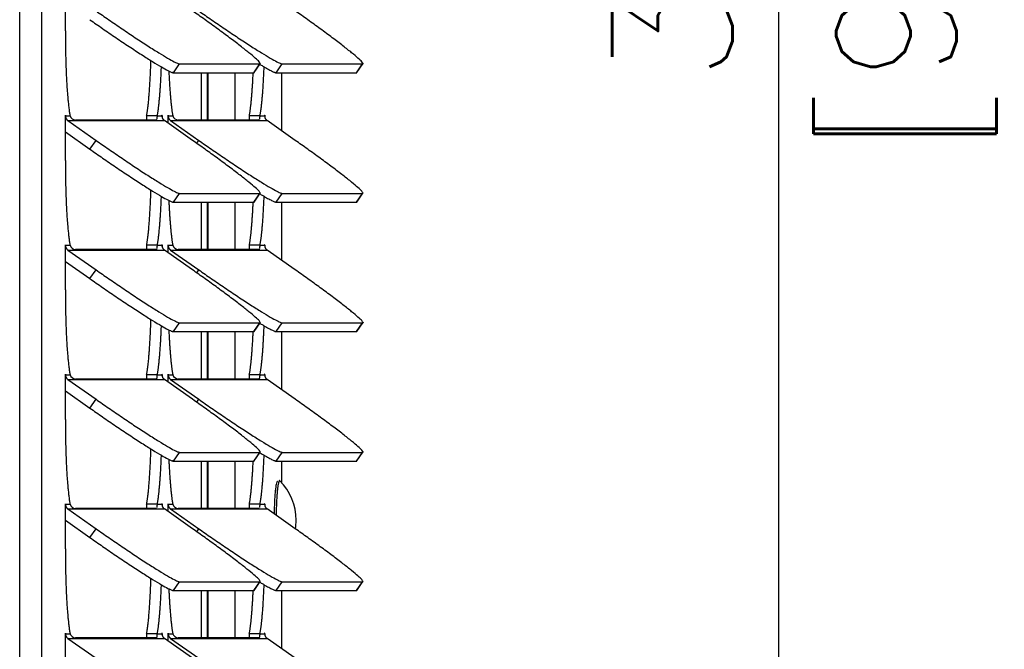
# Model space of a CAD drawing. Header units: inches. Extents: x -1 to 102, y 3 to 82.
# Tile 6 of 17: x 32.92 to 38.25, y 49.88 to 53.29. Entities that reach past the tile are written whole.
import ezdxf

# ---------------------------------------------------------------- set-up
doc = ezdxf.new("R2010")
doc.units = ezdxf.units.IN
doc.header["$LTSCALE"] = 12
doc.header["$MEASUREMENT"] = 0
doc.header["$PDSIZE"] = -1
doc.linetypes.add('SLD-Solid', pattern=[0])
doc.layers.add('DIMENSIONS', color=140, linetype='SLD-Solid', lineweight=25)
doc.layers.add('DIMENSIONS @ 1', color=140, linetype='SLD-Solid', lineweight=25)
doc.styles.add('ROMANS', font='romans.shx')
doc.dimstyles.new('FSTD1', dxfattribs={"dimtxt": 0.65, "dimasz": 0.7, "dimexe": 0.5, "dimexo": 0.5, "dimgap": 0.25, "dimtad": 1, "dimzin": 9, "dimdsep": 46, "dimtxsty": 'ROMANS', "dimcen": 0, "dimadec": 0, "dimazin": 0, "dimtfac": 1, "dimtmove": 0, "dimatfit": 3, "dimfxl": 0, "dimtolj": 1, "dimarcsym": 0})

# ---------------------------------------------------------------- blocks, each defined once
blk = doc.blocks.new('*D91')
at = {"layer": 'Defpoints', "color": 0}
for p in [(34.2293, 72.1998), (34.3464, 36.1996), (37.0299, 36.1996)]:
    blk.add_point(p, dxfattribs=at)
at = {"layer": 'DIMENSIONS', "color": 0, "lineweight": -2}
for p, q in [((34.7293, 72.1998), (37.5299, 72.1998)), ((37.0299, 71.4998), (37.0299, 36.8996)), ((34.8464, 36.1996), (37.5299, 36.1996))]:
    blk.add_line(p, q, dxfattribs=at)
at = {"layer": 'DIMENSIONS', "color": 0}
for points in [[(36.9132, 71.4998), (37.1466, 71.4998), (37.0299, 72.1998)], [(36.9132, 36.8996), (37.1466, 36.8996), (37.0299, 36.1996)]]:
    blk.add_solid(points, dxfattribs=at)
at = {"layer": 'DIMENSIONS', "color": 0, "char_height": 0.65, "attachment_point": 5, "rotation": 90, "style": 'ROMANS'}
for s, insert in [('\\A1;[914.4]', (37.7751, 54.1997)), ('\\A1;36.00', (36.4549, 54.1997))]:
    blk.add_mtext(s, dxfattribs=dict(at, insert=insert))

msp = doc.modelspace()

# ---------------------------------------------------------------- linework, layer by layer
for p, q in [((32.9246, 36.1996), (32.9246, 68.7866)), ((33.0442, 36.1996), (33.0442, 68.7866)), ((33.1716, 53.2243), (33.1716, 53.4653)), ((33.7561, 52.9985), (33.7893, 53.046)), ((33.7561, 52.9985), (34.1909, 52.9985)), ((33.7893, 53.046), (34.224, 53.046)), ((33.9079, 52.7424), (33.9079, 52.9985)), ((33.939, 52.9985), (33.939, 52.7424)), ((33.9424, 52.9985), (33.9424, 52.7424)), ((34.089, 52.9985), (34.089, 52.7424)), ((34.1909, 52.9985), (34.224, 53.046)), ((34.1929, 52.9992), (34.2261, 53.0468)), ((34.3117, 52.9985), (34.3449, 53.046)), ((34.3117, 52.9985), (34.7465, 52.9985)), ((34.3434, 52.6833), (34.3434, 52.9985)), ((34.3449, 53.046), (34.7796, 53.046)), ((34.7465, 52.9985), (34.7796, 53.046)), ((34.7485, 52.9992), (34.7817, 53.0468)), ((33.1716, 52.7653), (33.1721, 52.7653)), ((33.1716, 52.5243), (33.1716, 52.7653)), ((33.1721, 52.7653), (33.1971, 52.7653)), ((33.1853, 52.7399), (33.3377, 52.6328)), ((33.1853, 52.7399), (33.7072, 52.7399)), ((33.6605, 52.7424), (33.2258, 52.7424)), ((33.669, 52.7653), (33.6112, 52.7653)), ((33.669, 52.7653), (33.694, 52.7653)), ((33.694, 52.7653), (33.6945, 52.7653)), ((33.6945, 52.7653), (33.6945, 52.7596)), ((33.8596, 52.6328), (33.7072, 52.7399)), ((33.7272, 52.7653), (33.7277, 52.7653)), ((33.7272, 52.7258), (33.7272, 52.7653)), ((33.7277, 52.7653), (33.7527, 52.7653)), ((33.7409, 52.7399), (33.8933, 52.6328)), ((33.7409, 52.7399), (34.2628, 52.7399)), ((34.2161, 52.7424), (33.7814, 52.7424)), ((34.2246, 52.7653), (34.1668, 52.7653)), ((34.2246, 52.7653), (34.2496, 52.7653)), ((34.2496, 52.7653), (34.2501, 52.7653)), ((34.2501, 52.7653), (34.2501, 52.7596)), ((34.4152, 52.6328), (34.2628, 52.7399)), ((33.1716, 52.6787), (33.3045, 52.5853)), ((33.3045, 52.5853), (33.3377, 52.6328)), ((33.8822, 52.6169), (33.8933, 52.6328)), ((33.7561, 52.2985), (33.7893, 52.346)), ((33.7893, 52.346), (34.224, 52.346)), ((34.1909, 52.2985), (34.224, 52.346)), ((34.1929, 52.2992), (34.2261, 52.3468)), ((34.3117, 52.2985), (34.3449, 52.346)), ((34.3449, 52.346), (34.7796, 52.346)), ((34.7465, 52.2985), (34.7796, 52.346)), ((34.7485, 52.2992), (34.7817, 52.3468)), ((33.7561, 52.2985), (34.1909, 52.2985)), ((33.9079, 52.0424), (33.9079, 52.2985)), ((33.939, 52.2985), (33.939, 52.0424)), ((33.9424, 52.2985), (33.9424, 52.0424)), ((34.089, 52.2985), (34.089, 52.0424)), ((34.3117, 52.2985), (34.7465, 52.2985)), ((34.3434, 51.9833), (34.3434, 52.2985)), ((33.1716, 52.0653), (33.1721, 52.0653)), ((33.1716, 51.8243), (33.1716, 52.0653)), ((33.1721, 52.0653), (33.1971, 52.0653)), ((33.1853, 52.0399), (33.3377, 51.9328)), ((33.1853, 52.0399), (33.7072, 52.0399)), ((33.6605, 52.0424), (33.2258, 52.0424)), ((33.669, 52.0653), (33.6112, 52.0653)), ((33.669, 52.0653), (33.694, 52.0653)), ((33.694, 52.0653), (33.6945, 52.0653)), ((33.6945, 52.0653), (33.6945, 52.0596)), ((33.8596, 51.9328), (33.7072, 52.0399)), ((33.7272, 52.0653), (33.7277, 52.0653)), ((33.7272, 52.0258), (33.7272, 52.0653)), ((33.7277, 52.0653), (33.7527, 52.0653)), ((33.7409, 52.0399), (33.8933, 51.9328)), ((33.7409, 52.0399), (34.2628, 52.0399)), ((34.2161, 52.0424), (33.7814, 52.0424)), ((34.2246, 52.0653), (34.1668, 52.0653)), ((34.2246, 52.0653), (34.2496, 52.0653)), ((34.2496, 52.0653), (34.2501, 52.0653)), ((34.2501, 52.0653), (34.2501, 52.0596)), ((34.4152, 51.9328), (34.2628, 52.0399)), ((33.1716, 51.9787), (33.3045, 51.8853)), ((33.3045, 51.8853), (33.3377, 51.9328)), ((33.8822, 51.9169), (33.8933, 51.9328)), ((33.7561, 51.5985), (33.7893, 51.646)), ((33.7893, 51.646), (34.224, 51.646)), ((34.1909, 51.5985), (34.224, 51.646)), ((34.1929, 51.5992), (34.2261, 51.6468)), ((34.3117, 51.5985), (34.3449, 51.646)), ((34.3449, 51.646), (34.7796, 51.646)), ((34.7465, 51.5985), (34.7796, 51.646)), ((34.7485, 51.5992), (34.7817, 51.6468)), ((33.7561, 51.5985), (34.1909, 51.5985)), ((33.9079, 51.3424), (33.9079, 51.5985)), ((33.939, 51.5985), (33.939, 51.3424)), ((33.9424, 51.5985), (33.9424, 51.3424)), ((34.089, 51.5985), (34.089, 51.3424)), ((34.3117, 51.5985), (34.7465, 51.5985)), ((34.3434, 51.2833), (34.3434, 51.5985)), ((33.1716, 51.3653), (33.1721, 51.3653)), ((33.1716, 51.1243), (33.1716, 51.3653)), ((33.1721, 51.3653), (33.1971, 51.3653)), ((33.669, 51.3653), (33.6112, 51.3653)), ((33.669, 51.3653), (33.694, 51.3653)), ((33.694, 51.3653), (33.6945, 51.3653)), ((33.6945, 51.3653), (33.6945, 51.3596)), ((33.7272, 51.3653), (33.7277, 51.3653)), ((33.7272, 51.3258), (33.7272, 51.3653)), ((33.7277, 51.3653), (33.7527, 51.3653)), ((34.2246, 51.3653), (34.1668, 51.3653)), ((34.2246, 51.3653), (34.2496, 51.3653)), ((34.2496, 51.3653), (34.2501, 51.3653)), ((34.2501, 51.3653), (34.2501, 51.3596)), ((33.1853, 51.3399), (33.3377, 51.2328)), ((33.1853, 51.3399), (33.7072, 51.3399)), ((33.6605, 51.3424), (33.2258, 51.3424)), ((33.8596, 51.2328), (33.7072, 51.3399)), ((33.7409, 51.3399), (33.8933, 51.2328)), ((33.7409, 51.3399), (34.2628, 51.3399)), ((34.2161, 51.3424), (33.7814, 51.3424)), ((34.4152, 51.2328), (34.2628, 51.3399)), ((33.1716, 51.2787), (33.3045, 51.1853)), ((33.3045, 51.1853), (33.3377, 51.2328)), ((33.8822, 51.2169), (33.8933, 51.2328)), ((33.7561, 50.8985), (33.7893, 50.946)), ((33.7893, 50.946), (34.224, 50.946)), ((34.1909, 50.8985), (34.224, 50.946)), ((34.1929, 50.8992), (34.2261, 50.9468)), ((34.3117, 50.8985), (34.3449, 50.946)), ((34.3449, 50.946), (34.7796, 50.946)), ((34.7465, 50.8985), (34.7796, 50.946)), ((34.7485, 50.8992), (34.7817, 50.9468)), ((33.7561, 50.8985), (34.1909, 50.8985)), ((33.9079, 50.6424), (33.9079, 50.8985)), ((33.939, 50.8985), (33.939, 50.6424)), ((33.9424, 50.8985), (33.9424, 50.6424)), ((34.089, 50.8985), (34.089, 50.6424)), ((34.3117, 50.8985), (34.7465, 50.8985)), ((34.3434, 50.7801), (34.3434, 50.8985)), ((33.1716, 50.6653), (33.1721, 50.6653)), ((33.1716, 50.4243), (33.1716, 50.6653)), ((33.1721, 50.6653), (33.1971, 50.6653)), ((33.669, 50.6653), (33.6112, 50.6653)), ((33.669, 50.6653), (33.694, 50.6653)), ((33.694, 50.6653), (33.6945, 50.6653)), ((33.6945, 50.6653), (33.6945, 50.6596)), ((33.7272, 50.6653), (33.7277, 50.6653)), ((33.7272, 50.6258), (33.7272, 50.6653)), ((33.7277, 50.6653), (33.7527, 50.6653)), ((34.2246, 50.6653), (34.1668, 50.6653)), ((34.2246, 50.6653), (34.2496, 50.6653)), ((34.2496, 50.6653), (34.2501, 50.6653)), ((34.2501, 50.6653), (34.2501, 50.6596)), ((33.1853, 50.6399), (33.3377, 50.5328)), ((33.1853, 50.6399), (33.7072, 50.6399)), ((33.6605, 50.6424), (33.2258, 50.6424)), ((33.8596, 50.5328), (33.7072, 50.6399)), ((33.7409, 50.6399), (33.8933, 50.5328)), ((33.7409, 50.6399), (34.2628, 50.6399)), ((34.2161, 50.6424), (33.7814, 50.6424)), ((34.4152, 50.5328), (34.2628, 50.6399)), ((33.1716, 50.5787), (33.3045, 50.4853)), ((33.3045, 50.4853), (33.3377, 50.5328)), ((33.8822, 50.5169), (33.8933, 50.5328)), ((33.7561, 50.1985), (33.7893, 50.246)), ((33.7893, 50.246), (34.224, 50.246)), ((34.1909, 50.1985), (34.224, 50.246)), ((34.1929, 50.1992), (34.2261, 50.2468)), ((34.3117, 50.1985), (34.3449, 50.246)), ((34.3449, 50.246), (34.7796, 50.246)), ((34.7465, 50.1985), (34.7796, 50.246)), ((34.7485, 50.1992), (34.7817, 50.2468)), ((33.7561, 50.1985), (34.1909, 50.1985)), ((33.9079, 49.9424), (33.9079, 50.1985)), ((33.939, 50.1985), (33.939, 49.9424)), ((33.9424, 50.1985), (33.9424, 49.9424)), ((34.089, 50.1985), (34.089, 49.9424)), ((34.3117, 50.1985), (34.7465, 50.1985)), ((34.3434, 49.8833), (34.3434, 50.1985)), ((33.1716, 49.9653), (33.1721, 49.9653)), ((33.1716, 49.7243), (33.1716, 49.9653)), ((33.1721, 49.9653), (33.1971, 49.9653)), ((33.669, 49.9653), (33.6112, 49.9653)), ((33.669, 49.9653), (33.694, 49.9653)), ((33.694, 49.9653), (33.6945, 49.9653)), ((33.6945, 49.9653), (33.6945, 49.9596)), ((33.7272, 49.9653), (33.7277, 49.9653)), ((33.7272, 49.9258), (33.7272, 49.9653)), ((33.7277, 49.9653), (33.7527, 49.9653)), ((34.2246, 49.9653), (34.1668, 49.9653)), ((34.2246, 49.9653), (34.2496, 49.9653)), ((34.2496, 49.9653), (34.2501, 49.9653)), ((34.2501, 49.9653), (34.2501, 49.9596)), ((33.1853, 49.9399), (33.3377, 49.8328)), ((33.1853, 49.9399), (33.7072, 49.9399)), ((33.6605, 49.9424), (33.2258, 49.9424)), ((33.8596, 49.8328), (33.7072, 49.9399)), ((33.7409, 49.9399), (33.8933, 49.8328)), ((33.7409, 49.9399), (34.2628, 49.9399)), ((34.2161, 49.9424), (33.7814, 49.9424)), ((34.4152, 49.8328), (34.2628, 49.9399))]:
    msp.add_line(p, q)
for centre, radius, start, end in [((33.2306, 52.7778), 0.0357, 200.4254, 262.2585), ((33.7862, 52.7778), 0.0357, 200.4254, 262.2585), ((33.2306, 52.0778), 0.0357, 200.4254, 262.2585), ((33.7862, 52.0778), 0.0357, 200.4254, 262.2585), ((33.2306, 51.3778), 0.0357, 200.4254, 262.2585), ((33.7862, 51.3778), 0.0357, 200.4254, 262.2585), ((34.1167, 50.5788), 0.3031, 0, 44.7355), ((33.2306, 50.6778), 0.0357, 200.4254, 262.2585), ((33.7862, 50.6778), 0.0357, 200.4254, 262.2585), ((34.1167, 50.5788), 0.3031, 351.1306, 0), ((33.2306, 49.9778), 0.0357, 200.4254, 262.2585), ((33.7862, 49.9778), 0.0357, 200.4254, 262.2585)]:
    msp.add_arc(centre, radius, start, end)
for points, weights in [([(33.3377, 53.3328), (33.7457, 53.046), (33.7893, 53.046)], [1, 0.707106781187, 1]), ([(34.224, 53.046), (34.2676, 53.046), (33.8596, 53.3328)], [1, 0.707106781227, 1]), ([(33.8933, 53.3328), (34.3013, 53.046), (34.3449, 53.046)], [1, 0.707106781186, 1]), ([(34.7796, 53.046), (34.8232, 53.046), (34.4152, 53.3328)], [1, 0.707106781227, 1]), ([(33.3045, 53.2853), (33.7125, 52.9985), (33.7561, 52.9985)], [1, 0.707106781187, 1]), ([(33.1716, 53.2243), (33.1716, 52.9013), (33.1971, 52.7653)], [1, 0.842877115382, 1]), ([(33.6112, 52.7653), (33.6285, 52.8572), (33.6345, 53.0645)], [1, 0.918121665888, 1]), ([(33.669, 52.7653), (33.6846, 52.8482), (33.6912, 53.0302)], [1, 0.931850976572, 1]), ([(33.7314, 53.008), (33.7383, 52.8424), (33.7527, 52.7653)], [1, 0.940273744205, 1]), ([(34.1668, 52.7653), (34.1808, 52.8399), (34.1877, 52.9985)], [1, 0.943783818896, 1]), ([(34.1909, 52.9985), (34.1924, 52.9985), (34.1929, 52.9992)], [1, 0.999360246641, 1]), ([(34.224, 53.0437), (34.299, 52.9985), (34.3117, 52.9985)], [1, 0.959786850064, 1]), ([(34.2246, 52.7653), (34.2402, 52.8482), (34.2468, 53.0302)], [1, 0.931850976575, 1]), ([(34.7465, 52.9985), (34.748, 52.9985), (34.7485, 52.9992)], [1, 0.999360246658, 1]), ([(33.1721, 52.7653), (33.1721, 52.7492), (33.1853, 52.7399)], [1, 0.887010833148, 1]), ([(33.694, 52.7653), (33.694, 52.7492), (33.7072, 52.7399)], [1, 0.887010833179, 1]), ([(33.7277, 52.7653), (33.7277, 52.7492), (33.7409, 52.7399)], [1, 0.887010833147, 1]), ([(34.2496, 52.7653), (34.2496, 52.7492), (34.2628, 52.7399)], [1, 0.88701083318, 1]), ([(33.3377, 52.6328), (33.7457, 52.346), (33.7893, 52.346)], [1, 0.707106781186, 1]), ([(34.224, 52.346), (34.2676, 52.346), (33.8596, 52.6328)], [1, 0.707106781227, 1]), ([(33.8933, 52.6328), (34.3013, 52.346), (34.3449, 52.346)], [1, 0.707106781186, 1]), ([(34.7796, 52.346), (34.8232, 52.346), (34.4152, 52.6328)], [1, 0.707106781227, 1]), ([(33.3045, 52.5853), (33.7125, 52.2985), (33.7561, 52.2985)], [1, 0.707106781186, 1]), ([(33.1716, 52.5243), (33.1716, 52.2013), (33.1971, 52.0653)], [1, 0.842877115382, 1]), ([(33.6112, 52.0653), (33.6285, 52.1572), (33.6345, 52.3645)], [1, 0.918121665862, 1]), ([(33.669, 52.0653), (33.6846, 52.1482), (33.6912, 52.3302)], [1, 0.931850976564, 1]), ([(33.7314, 52.308), (33.7383, 52.1424), (33.7527, 52.0653)], [1, 0.940273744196, 1]), ([(34.224, 52.3437), (34.299, 52.2985), (34.3117, 52.2985)], [1, 0.959786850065, 1]), ([(34.2246, 52.0653), (34.2402, 52.1482), (34.2468, 52.3302)], [1, 0.931850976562, 1]), ([(34.1668, 52.0653), (34.1808, 52.1399), (34.1877, 52.2985)], [1, 0.943783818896, 1]), ([(34.1909, 52.2985), (34.1924, 52.2985), (34.1929, 52.2992)], [1, 0.999360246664, 1]), ([(34.7465, 52.2985), (34.748, 52.2985), (34.7485, 52.2992)], [1, 0.999360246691, 1]), ([(33.1721, 52.0653), (33.1721, 52.0492), (33.1853, 52.0399)], [1, 0.887010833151, 1]), ([(33.694, 52.0653), (33.694, 52.0492), (33.7072, 52.0399)], [1, 0.887010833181, 1]), ([(33.7277, 52.0653), (33.7277, 52.0492), (33.7409, 52.0399)], [1, 0.887010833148, 1]), ([(34.2496, 52.0653), (34.2496, 52.0492), (34.2628, 52.0399)], [1, 0.887010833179, 1]), ([(33.3377, 51.9328), (33.7457, 51.646), (33.7893, 51.646)], [1, 0.707106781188, 1]), ([(34.224, 51.646), (34.2676, 51.646), (33.8596, 51.9328)], [1, 0.707106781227, 1]), ([(33.8933, 51.9328), (34.3013, 51.646), (34.3449, 51.646)], [1, 0.707106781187, 1]), ([(34.7796, 51.646), (34.8232, 51.646), (34.4152, 51.9328)], [1, 0.707106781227, 1]), ([(33.3045, 51.8853), (33.7125, 51.5985), (33.7561, 51.5985)], [1, 0.707106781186, 1]), ([(33.1716, 51.8243), (33.1716, 51.5013), (33.1971, 51.3653)], [1, 0.842877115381, 1]), ([(33.6112, 51.3653), (33.6285, 51.4572), (33.6345, 51.6645)], [1, 0.918121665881, 1]), ([(33.669, 51.3653), (33.6846, 51.4482), (33.6912, 51.6302)], [1, 0.931850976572, 1]), ([(34.224, 51.6437), (34.299, 51.5985), (34.3117, 51.5985)], [1, 0.959786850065, 1]), ([(34.2246, 51.3653), (34.2402, 51.4482), (34.2468, 51.6302)], [1, 0.931850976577, 1]), ([(33.7314, 51.608), (33.7383, 51.4424), (33.7527, 51.3653)], [1, 0.940273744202, 1]), ([(34.1668, 51.3653), (34.1808, 51.4399), (34.1877, 51.5985)], [1, 0.943783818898, 1]), ([(34.1909, 51.5985), (34.1924, 51.5985), (34.1929, 51.5992)], [1, 0.999360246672, 1]), ([(34.7465, 51.5985), (34.748, 51.5985), (34.7485, 51.5992)], [1, 0.999360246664, 1]), ([(33.1721, 51.3653), (33.1721, 51.3492), (33.1853, 51.3399)], [1, 0.887010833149, 1]), ([(33.694, 51.3653), (33.694, 51.3492), (33.7072, 51.3399)], [1, 0.887010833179, 1]), ([(33.7277, 51.3653), (33.7277, 51.3492), (33.7409, 51.3399)], [1, 0.887010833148, 1]), ([(34.2496, 51.3653), (34.2496, 51.3492), (34.2628, 51.3399)], [1, 0.887010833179, 1]), ([(33.3377, 51.2328), (33.7457, 50.946), (33.7893, 50.946)], [1, 0.707106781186, 1]), ([(34.224, 50.946), (34.2676, 50.946), (33.8596, 51.2328)], [1, 0.707106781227, 1]), ([(33.8933, 51.2328), (34.3013, 50.946), (34.3449, 50.946)], [1, 0.707106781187, 1]), ([(34.7796, 50.946), (34.8232, 50.946), (34.4152, 51.2328)], [1, 0.707106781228, 1]), ([(33.3045, 51.1853), (33.7125, 50.8985), (33.7561, 50.8985)], [1, 0.707106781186, 1]), ([(33.1716, 51.1243), (33.1716, 50.8013), (33.1971, 50.6653)], [1, 0.842877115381, 1]), ([(33.6112, 50.6653), (33.6285, 50.7572), (33.6345, 50.9645)], [1, 0.918121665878, 1]), ([(33.669, 50.6653), (33.6846, 50.7482), (33.6912, 50.9302)], [1, 0.931850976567, 1]), ([(34.224, 50.9437), (34.299, 50.8985), (34.3117, 50.8985)], [1, 0.959786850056, 1]), ([(34.2246, 50.6653), (34.2402, 50.7482), (34.2468, 50.9302)], [1, 0.931850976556, 1]), ([(33.7314, 50.908), (33.7383, 50.7424), (33.7527, 50.6653)], [1, 0.940273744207, 1]), ([(34.1668, 50.6653), (34.1808, 50.7399), (34.1877, 50.8985)], [1, 0.943783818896, 1]), ([(34.1909, 50.8985), (34.1924, 50.8985), (34.1929, 50.8992)], [1, 0.999360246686, 1]), ([(34.7465, 50.8985), (34.748, 50.8985), (34.7485, 50.8992)], [1, 0.999360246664, 1]), ([(34.3184, 50.7881), (34.3035, 50.7814), (34.3011, 50.613)], [1, 0.775295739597, 1]), ([(34.3281, 50.7913), (34.3137, 50.7704), (34.3119, 50.6054)], [1, 0.789851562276, 1]), ([(34.3321, 50.7922), (34.3301, 50.7942), (34.3281, 50.7913)], [1, 0.99430323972, 1]), ([(33.1721, 50.6653), (33.1721, 50.6492), (33.1853, 50.6399)], [1, 0.887010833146, 1]), ([(33.694, 50.6653), (33.694, 50.6492), (33.7072, 50.6399)], [1, 0.887010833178, 1]), ([(33.7277, 50.6653), (33.7277, 50.6492), (33.7409, 50.6399)], [1, 0.887010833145, 1]), ([(34.2496, 50.6653), (34.2496, 50.6492), (34.2628, 50.6399)], [1, 0.887010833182, 1]), ([(33.3377, 50.5328), (33.7457, 50.246), (33.7893, 50.246)], [1, 0.707106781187, 1]), ([(34.224, 50.246), (34.2676, 50.246), (33.8596, 50.5328)], [1, 0.707106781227, 1]), ([(33.8933, 50.5328), (34.3013, 50.246), (34.3449, 50.246)], [1, 0.707106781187, 1]), ([(34.7796, 50.246), (34.8232, 50.246), (34.4152, 50.5328)], [1, 0.707106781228, 1]), ([(33.3045, 50.4853), (33.7125, 50.1985), (33.7561, 50.1985)], [1, 0.707106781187, 1]), ([(33.1716, 50.4243), (33.1716, 50.1013), (33.1971, 49.9653)], [1, 0.842877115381, 1]), ([(33.6112, 49.9653), (33.6285, 50.0572), (33.6345, 50.2645)], [1, 0.918121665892, 1]), ([(33.669, 49.9653), (33.6846, 50.0482), (33.6912, 50.2302)], [1, 0.931850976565, 1]), ([(34.224, 50.2437), (34.299, 50.1985), (34.3117, 50.1985)], [1, 0.959786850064, 1]), ([(34.2246, 49.9653), (34.2402, 50.0482), (34.2468, 50.2302)], [1, 0.931850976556, 1]), ([(33.7314, 50.208), (33.7383, 50.0424), (33.7527, 49.9653)], [1, 0.94027374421, 1]), ([(34.1668, 49.9653), (34.1808, 50.0399), (34.1877, 50.1985)], [1, 0.943783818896, 1]), ([(34.1909, 50.1985), (34.1924, 50.1985), (34.1929, 50.1992)], [1, 0.999360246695, 1]), ([(34.7465, 50.1985), (34.748, 50.1985), (34.7485, 50.1992)], [1, 0.999360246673, 1]), ([(33.1721, 49.9653), (33.1721, 49.9492), (33.1853, 49.9399)], [1, 0.88701083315, 1]), ([(33.694, 49.9653), (33.694, 49.9492), (33.7072, 49.9399)], [1, 0.887010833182, 1]), ([(33.7277, 49.9653), (33.7277, 49.9492), (33.7409, 49.9399)], [1, 0.887010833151, 1]), ([(34.2496, 49.9653), (34.2496, 49.9492), (34.2628, 49.9399)], [1, 0.887010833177, 1])]:
    msp.add_rational_spline(points, weights, degree=2)
for points, weights in [([(33.1721, 52.7653), (33.1721, 52.7683), (33.1719, 52.7683), (33.1716, 52.7683), (33.1716, 52.7653)], [1, 0.707106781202, 1, 0.707106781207, 1]), ([(33.6945, 52.7653), (33.6945, 52.7683), (33.6943, 52.7683), (33.694, 52.7683), (33.694, 52.7653)], [1, 0.707106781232, 1, 0.707106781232, 1]), ([(33.7277, 52.7653), (33.7277, 52.7683), (33.7275, 52.7683), (33.7272, 52.7683), (33.7272, 52.7653)], [1, 0.707106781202, 1, 0.707106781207, 1]), ([(34.2501, 52.7653), (34.2501, 52.7683), (34.2499, 52.7683), (34.2496, 52.7683), (34.2496, 52.7653)], [1, 0.707106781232, 1, 0.707106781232, 1]), ([(33.1721, 52.0653), (33.1721, 52.0683), (33.1719, 52.0683), (33.1716, 52.0683), (33.1716, 52.0653)], [1, 0.707106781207, 1, 0.707106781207, 1]), ([(33.6945, 52.0653), (33.6945, 52.0683), (33.6943, 52.0683), (33.694, 52.0683), (33.694, 52.0653)], [1, 0.707106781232, 1, 0.707106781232, 1]), ([(33.7277, 52.0653), (33.7277, 52.0683), (33.7275, 52.0683), (33.7272, 52.0683), (33.7272, 52.0653)], [1, 0.707106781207, 1, 0.707106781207, 1]), ([(34.2501, 52.0653), (34.2501, 52.0683), (34.2499, 52.0683), (34.2496, 52.0683), (34.2496, 52.0653)], [1, 0.707106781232, 1, 0.707106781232, 1]), ([(33.1721, 51.3653), (33.1721, 51.3683), (33.1719, 51.3683), (33.1716, 51.3683), (33.1716, 51.3653)], [1, 0.707106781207, 1, 0.707106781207, 1]), ([(33.6945, 51.3653), (33.6945, 51.3683), (33.6943, 51.3683), (33.694, 51.3683), (33.694, 51.3653)], [1, 0.707106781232, 1, 0.707106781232, 1]), ([(33.7277, 51.3653), (33.7277, 51.3683), (33.7275, 51.3683), (33.7272, 51.3683), (33.7272, 51.3653)], [1, 0.707106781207, 1, 0.707106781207, 1]), ([(34.2501, 51.3653), (34.2501, 51.3683), (34.2499, 51.3683), (34.2496, 51.3683), (34.2496, 51.3653)], [1, 0.707106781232, 1, 0.707106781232, 1]), ([(33.1721, 50.6653), (33.1721, 50.6683), (33.1719, 50.6683), (33.1716, 50.6683), (33.1716, 50.6653)], [1, 0.707106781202, 1, 0.707106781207, 1]), ([(33.6945, 50.6653), (33.6945, 50.6683), (33.6943, 50.6683), (33.694, 50.6683), (33.694, 50.6653)], [1, 0.707106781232, 1, 0.707106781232, 1]), ([(33.7277, 50.6653), (33.7277, 50.6683), (33.7275, 50.6683), (33.7272, 50.6683), (33.7272, 50.6653)], [1, 0.707106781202, 1, 0.707106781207, 1]), ([(34.2501, 50.6653), (34.2501, 50.6683), (34.2499, 50.6683), (34.2496, 50.6683), (34.2496, 50.6653)], [1, 0.707106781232, 1, 0.707106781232, 1]), ([(33.1721, 49.9653), (33.1721, 49.9683), (33.1719, 49.9683), (33.1716, 49.9683), (33.1716, 49.9653)], [1, 0.707106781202, 1, 0.707106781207, 1]), ([(33.6945, 49.9653), (33.6945, 49.9683), (33.6943, 49.9683), (33.694, 49.9683), (33.694, 49.9653)], [1, 0.707106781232, 1, 0.707106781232, 1]), ([(33.7277, 49.9653), (33.7277, 49.9683), (33.7275, 49.9683), (33.7272, 49.9683), (33.7272, 49.9653)], [1, 0.707106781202, 1, 0.707106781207, 1]), ([(34.2501, 49.9653), (34.2501, 49.9683), (34.2499, 49.9683), (34.2496, 49.9683), (34.2496, 49.9653)], [1, 0.707106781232, 1, 0.707106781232, 1])]:
    msp.add_rational_spline(points, weights, degree=2, knots=[0, 0, 0, 0.5, 0.5, 1, 1, 1])
for points in [[(33.6112, 52.7653), (33.6102, 52.7565), (33.6104, 52.7485), (33.6112, 52.7415)], [(34.1668, 52.7653), (34.1658, 52.7565), (34.166, 52.7485), (34.1669, 52.7415)], [(33.6112, 52.0653), (33.6102, 52.0565), (33.6104, 52.0485), (33.6112, 52.0415)], [(34.1668, 52.0653), (34.1658, 52.0565), (34.166, 52.0485), (34.1669, 52.0415)], [(33.6112, 51.3653), (33.6102, 51.3565), (33.6104, 51.3485), (33.6112, 51.3415)], [(34.1668, 51.3653), (34.1658, 51.3565), (34.166, 51.3485), (34.1669, 51.3415)], [(33.6112, 50.6653), (33.6102, 50.6565), (33.6104, 50.6485), (33.6112, 50.6415)], [(34.1668, 50.6653), (34.1658, 50.6565), (34.166, 50.6485), (34.1669, 50.6415)], [(33.6112, 49.9653), (33.6102, 49.9565), (33.6104, 49.9485), (33.6112, 49.9415)], [(34.1668, 49.9653), (34.1658, 49.9565), (34.166, 49.9485), (34.1669, 49.9415)]]:
    msp.add_open_spline(points, degree=3)
for points, knots in [([(33.6649, 52.7447), (33.6647, 52.7442), (33.6641, 52.7434), (33.6627, 52.7426), (33.6612, 52.7425), (33.6605, 52.7424)], [0.6416993, 0.6416993, 0.6416993, 0.6416993, 0.7448353, 0.8722861, 1, 1, 1, 1]), ([(33.669, 52.7653), (33.6687, 52.7643), (33.668, 52.7622), (33.6673, 52.7593), (33.6668, 52.7567), (33.6665, 52.7543), (33.6663, 52.7522), (33.6661, 52.7503), (33.6659, 52.7487), (33.6658, 52.7477), (33.6657, 52.7473)], [0, 0, 0, 0, 0.0600354, 0.1205385, 0.1814811, 0.2428348, 0.3045705, 0.3666581, 0.4290671, 0.4917669, 0.4917669, 0.4917669, 0.4917669]), ([(34.2206, 52.7447), (34.2203, 52.7442), (34.2197, 52.7434), (34.2183, 52.7426), (34.2169, 52.7425), (34.2161, 52.7424)], [0.6416993, 0.6416993, 0.6416993, 0.6416993, 0.7448353, 0.8722861, 1, 1, 1, 1]), ([(34.2246, 52.7653), (34.2243, 52.7643), (34.2236, 52.7622), (34.2229, 52.7593), (34.2225, 52.7567), (34.2221, 52.7543), (34.2219, 52.7522), (34.2217, 52.7503), (34.2215, 52.7487), (34.2214, 52.7477), (34.2213, 52.7473)], [0, 0, 0, 0, 0.0600354, 0.1205385, 0.1814811, 0.2428348, 0.3045705, 0.3666581, 0.4290671, 0.4917669, 0.4917669, 0.4917669, 0.4917669]), ([(33.6649, 52.0447), (33.6647, 52.0442), (33.6641, 52.0434), (33.6627, 52.0426), (33.6612, 52.0425), (33.6605, 52.0424)], [0.6416993, 0.6416993, 0.6416993, 0.6416993, 0.7448353, 0.8722861, 1, 1, 1, 1]), ([(33.669, 52.0653), (33.6687, 52.0643), (33.668, 52.0622), (33.6673, 52.0593), (33.6668, 52.0567), (33.6665, 52.0543), (33.6663, 52.0522), (33.6661, 52.0503), (33.6659, 52.0487), (33.6658, 52.0477), (33.6657, 52.0473)], [0, 0, 0, 0, 0.0600354, 0.1205385, 0.1814811, 0.2428348, 0.3045705, 0.3666581, 0.4290671, 0.4917669, 0.4917669, 0.4917669, 0.4917669]), ([(34.2206, 52.0447), (34.2203, 52.0442), (34.2197, 52.0434), (34.2183, 52.0426), (34.2169, 52.0425), (34.2161, 52.0424)], [0.6416993, 0.6416993, 0.6416993, 0.6416993, 0.7448353, 0.8722861, 1, 1, 1, 1]), ([(34.2246, 52.0653), (34.2243, 52.0643), (34.2236, 52.0622), (34.2229, 52.0593), (34.2225, 52.0567), (34.2221, 52.0543), (34.2219, 52.0522), (34.2217, 52.0503), (34.2215, 52.0487), (34.2214, 52.0477), (34.2213, 52.0473)], [0, 0, 0, 0, 0.0600354, 0.1205385, 0.1814811, 0.2428348, 0.3045705, 0.3666581, 0.4290671, 0.4917669, 0.4917669, 0.4917669, 0.4917669]), ([(33.669, 51.3653), (33.6687, 51.3643), (33.668, 51.3622), (33.6673, 51.3593), (33.6668, 51.3567), (33.6665, 51.3543), (33.6663, 51.3522), (33.6661, 51.3503), (33.6659, 51.3487), (33.6658, 51.3477), (33.6657, 51.3473)], [0, 0, 0, 0, 0.0600354, 0.1205385, 0.1814811, 0.2428348, 0.3045705, 0.3666581, 0.4290671, 0.4917669, 0.4917669, 0.4917669, 0.4917669]), ([(34.2246, 51.3653), (34.2243, 51.3643), (34.2236, 51.3622), (34.2229, 51.3593), (34.2225, 51.3567), (34.2221, 51.3543), (34.2219, 51.3522), (34.2217, 51.3503), (34.2215, 51.3487), (34.2214, 51.3477), (34.2213, 51.3473)], [0, 0, 0, 0, 0.0600354, 0.1205385, 0.1814811, 0.2428348, 0.3045705, 0.3666581, 0.4290671, 0.4917669, 0.4917669, 0.4917669, 0.4917669]), ([(33.6649, 51.3447), (33.6647, 51.3442), (33.6641, 51.3434), (33.6627, 51.3426), (33.6612, 51.3425), (33.6605, 51.3424)], [0.6416993, 0.6416993, 0.6416993, 0.6416993, 0.7448353, 0.8722861, 1, 1, 1, 1]), ([(34.2206, 51.3447), (34.2203, 51.3442), (34.2197, 51.3434), (34.2183, 51.3426), (34.2169, 51.3425), (34.2161, 51.3424)], [0.6416993, 0.6416993, 0.6416993, 0.6416993, 0.7448353, 0.8722861, 1, 1, 1, 1]), ([(33.669, 50.6653), (33.6687, 50.6643), (33.668, 50.6622), (33.6673, 50.6593), (33.6668, 50.6567), (33.6665, 50.6543), (33.6663, 50.6522), (33.6661, 50.6503), (33.6659, 50.6487), (33.6658, 50.6477), (33.6657, 50.6473)], [0, 0, 0, 0, 0.0600354, 0.1205385, 0.1814811, 0.2428348, 0.3045705, 0.3666581, 0.4290671, 0.4917669, 0.4917669, 0.4917669, 0.4917669]), ([(34.2246, 50.6653), (34.2243, 50.6643), (34.2236, 50.6622), (34.2229, 50.6593), (34.2225, 50.6567), (34.2221, 50.6543), (34.2219, 50.6522), (34.2217, 50.6503), (34.2215, 50.6487), (34.2214, 50.6477), (34.2213, 50.6473)], [0, 0, 0, 0, 0.0600354, 0.1205385, 0.1814811, 0.2428348, 0.3045705, 0.3666581, 0.4290671, 0.4917669, 0.4917669, 0.4917669, 0.4917669]), ([(33.6649, 50.6447), (33.6647, 50.6442), (33.6641, 50.6434), (33.6627, 50.6426), (33.6612, 50.6425), (33.6605, 50.6424)], [0.6416993, 0.6416993, 0.6416993, 0.6416993, 0.7448353, 0.8722861, 1, 1, 1, 1]), ([(34.2206, 50.6447), (34.2203, 50.6442), (34.2197, 50.6434), (34.2183, 50.6426), (34.2169, 50.6425), (34.2161, 50.6424)], [0.6416993, 0.6416993, 0.6416993, 0.6416993, 0.7448353, 0.8722861, 1, 1, 1, 1]), ([(33.669, 49.9653), (33.6687, 49.9643), (33.668, 49.9622), (33.6673, 49.9593), (33.6668, 49.9567), (33.6665, 49.9543), (33.6663, 49.9522), (33.6661, 49.9503), (33.6659, 49.9487), (33.6658, 49.9477), (33.6657, 49.9473)], [0, 0, 0, 0, 0.0600354, 0.1205385, 0.1814811, 0.2428348, 0.3045705, 0.3666581, 0.4290671, 0.4917669, 0.4917669, 0.4917669, 0.4917669]), ([(34.2246, 49.9653), (34.2243, 49.9643), (34.2236, 49.9622), (34.2229, 49.9593), (34.2225, 49.9567), (34.2221, 49.9543), (34.2219, 49.9522), (34.2217, 49.9503), (34.2215, 49.9487), (34.2214, 49.9477), (34.2213, 49.9473)], [0, 0, 0, 0, 0.0600354, 0.1205385, 0.1814811, 0.2428348, 0.3045705, 0.3666581, 0.4290671, 0.4917669, 0.4917669, 0.4917669, 0.4917669]), ([(33.6649, 49.9447), (33.6647, 49.9442), (33.6641, 49.9434), (33.6627, 49.9426), (33.6612, 49.9425), (33.6605, 49.9424)], [0.6416993, 0.6416993, 0.6416993, 0.6416993, 0.7448353, 0.8722861, 1, 1, 1, 1]), ([(34.2206, 49.9447), (34.2203, 49.9442), (34.2197, 49.9434), (34.2183, 49.9426), (34.2169, 49.9425), (34.2161, 49.9424)], [0.6416993, 0.6416993, 0.6416993, 0.6416993, 0.7448353, 0.8722861, 1, 1, 1, 1])]:
    msp.add_open_spline(points, degree=3, knots=knots)

# ---------------------------------------------------------------- dimensions: what is measured, and where the dimension line sits
at = {"layer": 'DIMENSIONS @ 1'}
dim = msp.add_linear_dim(base=(37.0299, 36.1996), p1=(34.2293, 72.1998), p2=(34.3464, 36.1996), angle=90, dimstyle='FSTD1', override={"dimscale": 1, "dimzin": 1, "dimpost": '\\X', "dimtix": 0, "dimtofl": 1, "dimtmove": 0, "dimatfit": 3}, dxfattribs=at)
dim.commit()
dim.dimension.update_dxf_attribs({"geometry": '*D91', "text_midpoint": (37.0299, 54.1997)})

doc.saveas('drawing.dxf')
